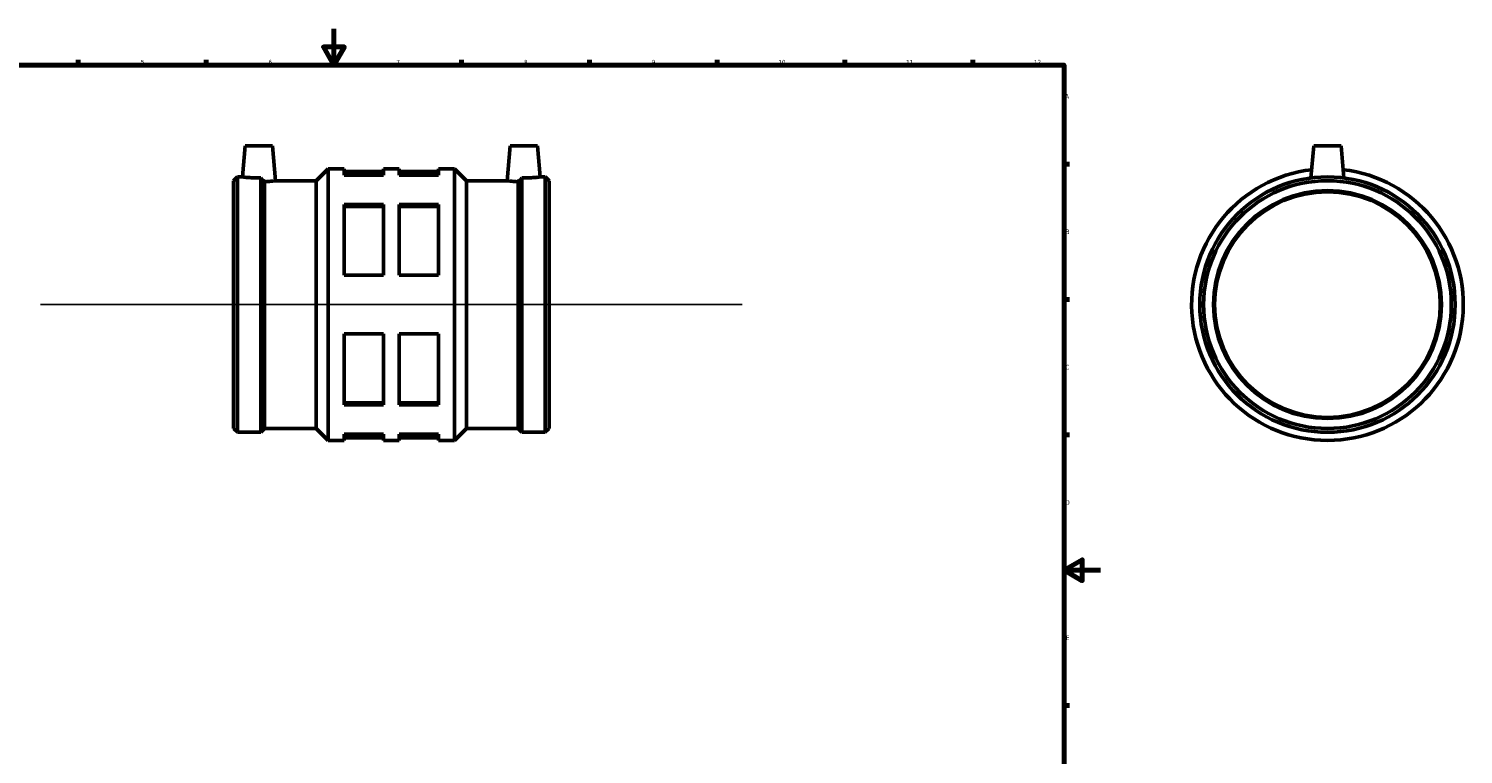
# Model space of a CAD drawing. Header units: millimetres. Extents: x -150 to 1074, y -202 to 1241.
# Tile 4 of 6: x 253 to 1040, y 196 to 594. Entities that reach past the tile are written whole.
import ezdxf

# ---------------------------------------------------------------- set-up
doc = ezdxf.new("R2010")
doc.units = ezdxf.units.MM
for name, color, linetype, lineweight in [('Border (ISO)', 7, 'Continuous', 70), ('Sketch Geometry (ISO)', 7, 'Continuous', 25), ('Visible (ISO)', 7, 'Continuous', 50)]:
    doc.layers.add(name, color=color, linetype=linetype, lineweight=lineweight)
doc.styles.add('Note Text (ISO)', font='tahoma.ttf')

# ---------------------------------------------------------------- blocks, each defined once
blk = doc.blocks.new('Borders Default Border')
at = {"layer": 'Border (ISO)'}
for p, q in [((280.33, 574), (280.33, 576.9)), ((350.42, 574), (350.42, 576.9)), ((490.58, 574), (490.58, 576.9)), ((560.67, 574), (560.67, 576.9)), ((630.75, 574), (630.75, 576.9)), ((700.83, 574), (700.83, 576.9)), ((770.92, 574), (770.92, 576.9)), ((821, 519.75), (823.9, 519.75)), ((821, 445.5), (823.9, 445.5)), ((821, 371.25), (823.9, 371.25)), ((821, 222.75), (823.9, 222.75))]:
    blk.add_line(p, q, dxfattribs=at)
at = {"layer": 'Border (ISO)', "flags": 128}
for points in [[(420.5, 594), (420.5, 574), (414.73, 584), (426.27, 584), (420.5, 574)], [(20, 20), (20, 574), (821, 574), (821, 20), (20, 20)], [(841, 297), (821, 297), (831, 302.77), (831, 291.23), (821, 297)]]:
    blk.add_lwpolyline(points, dxfattribs=at)
at = {"layer": 'Border (ISO)', "color": 232, "true_color": 0xca0064, "char_height": 2.5, "attachment_point": 7, "style": 'Note Text (ISO)'}
for s, insert in [('5', (314.64, 574.35)), ('6', (384.66, 574.35)), ('7', (454.77, 574.4)), ('8', (524.81, 574.34)), ('9', (594.88, 574.35)), ('10', (664.29, 574.35)), ('11', (734.37, 574.4)), ('12', (804.46, 574.4)), ('A', (821.59, 555.62)), ('B', (821.89, 481.37)), ('C', (821.73, 407.08)), ('D', (821.73, 332.88)), ('E', (821.94, 258.63))]:
    blk.add_mtext(s, dxfattribs=dict(at, insert=insert))

msp = doc.modelspace()

# ---------------------------------------------------------------- linework, layer by layer
at = {"layer": 'Sketch Geometry (ISO)'}
msp.add_line((259.631, 442.677), (644.431, 442.677), dxfattribs=at)
at = {"layer": 'Visible (ISO)'}
for p, q in [((371.871, 529.677), (370.387, 512.707)), ((371.871, 529.677), (386.871, 529.677)), ((386.871, 529.677), (388.54, 510.606)), ((517.191, 529.677), (515.523, 510.606)), ((532.191, 529.677), (517.191, 529.677)), ((532.191, 529.677), (533.676, 512.707)), ((957.964, 529.677), (956.428, 512.122)), ((957.964, 529.677), (972.964, 529.677)), ((972.964, 529.677), (974.5, 512.122)), ((365.531, 510.606), (367.632, 512.707)), ((367.632, 372.647), (367.632, 512.707)), ((367.632, 512.707), (370.387, 512.707)), ((380.43, 372.647), (380.43, 512.13)), ((410.86, 510.606), (417.431, 517.177)), ((417.431, 368.177), (417.431, 517.177)), ((417.431, 517.177), (426.081, 517.177)), ((426.081, 517.177), (426.081, 513.729)), ((426.081, 515.687), (447.706, 515.687)), ((447.706, 513.729), (426.081, 513.729)), ((447.706, 513.729), (447.706, 517.177)), ((447.706, 517.177), (456.356, 517.177)), ((456.356, 517.177), (456.356, 513.729)), ((456.356, 515.687), (477.981, 515.687)), ((477.981, 513.729), (456.356, 513.729)), ((477.981, 513.729), (477.981, 517.177)), ((477.981, 517.177), (486.631, 517.177)), ((486.631, 368.177), (486.631, 517.177)), ((493.202, 510.606), (486.631, 517.177)), ((523.632, 372.647), (523.632, 512.13)), ((533.676, 512.707), (536.43, 512.707)), ((536.43, 372.647), (536.43, 512.707)), ((538.531, 510.606), (536.43, 512.707)), ((365.531, 374.748), (365.531, 510.606)), ((382.531, 374.748), (382.531, 510.052)), ((388.54, 510.606), (410.86, 510.606)), ((410.86, 374.748), (410.86, 510.606)), ((493.202, 374.748), (493.202, 510.606)), ((493.202, 510.606), (515.523, 510.606)), ((521.531, 374.748), (521.531, 510.052)), ((538.531, 374.748), (538.531, 510.606)), ((426.081, 497.605), (426.081, 458.802)), ((426.081, 497.605), (447.706, 497.605)), ((426.081, 496.506), (447.706, 496.506)), ((447.706, 458.802), (447.706, 497.605)), ((456.356, 497.605), (456.356, 458.802)), ((456.356, 497.605), (477.981, 497.605)), ((456.356, 496.506), (477.981, 496.506)), ((477.981, 458.802), (477.981, 497.605)), ((447.706, 458.802), (426.081, 458.802)), ((477.981, 458.802), (456.356, 458.802)), ((426.081, 426.553), (426.081, 387.75)), ((426.081, 426.553), (447.706, 426.553)), ((447.706, 387.75), (447.706, 426.553)), ((456.356, 426.553), (456.356, 387.75)), ((456.356, 426.553), (477.981, 426.553)), ((477.981, 387.75), (477.981, 426.553)), ((426.081, 388.849), (447.706, 388.849)), ((447.706, 387.75), (426.081, 387.75)), ((456.356, 388.849), (477.981, 388.849)), ((477.981, 387.75), (456.356, 387.75)), ((365.531, 374.748), (367.632, 372.647)), ((367.632, 372.647), (380.43, 372.647)), ((382.531, 374.748), (380.43, 372.647)), ((382.531, 374.748), (410.86, 374.748)), ((410.86, 374.748), (417.431, 368.177)), ((426.081, 371.625), (426.081, 368.177)), ((426.081, 371.625), (447.706, 371.625)), ((447.706, 368.177), (447.706, 371.625)), ((456.356, 371.625), (456.356, 368.177)), ((456.356, 371.625), (477.981, 371.625)), ((477.981, 368.177), (477.981, 371.625)), ((493.202, 374.748), (486.631, 368.177)), ((493.202, 374.748), (521.531, 374.748)), ((521.531, 374.748), (523.632, 372.647)), ((523.632, 372.647), (536.43, 372.647)), ((538.531, 374.748), (536.43, 372.647)), ((417.431, 368.177), (426.081, 368.177)), ((426.081, 369.667), (447.706, 369.667)), ((447.706, 368.177), (456.356, 368.177)), ((456.356, 369.667), (477.981, 369.667)), ((477.981, 368.177), (486.631, 368.177))]:
    msp.add_line(p, q, dxfattribs=at)
for radius in [70.03, 67.929, 62.5, 61.875]:
    msp.add_circle((965.464, 442.677), radius, dxfattribs=at)
msp.add_arc((965.464, 442.677), 74.5, 96.657872, 83.342128, dxfattribs=at)
for points, knots in [([(380.43, 512.13), (380.074, 512.125), (379.719, 512.122), (378.238, 512.122), (377.03, 512.153), (374.813, 512.264), (373.803, 512.343), (372.212, 512.49), (371.524, 512.568), (370.611, 512.677), (370.387, 512.707), (370.387, 512.707)], [-2.8228157, -2.8228157, -2.8228157, -2.8228157, -2.7185152, -2.7185152, -2.3784763, -2.3784763, -2.0384374, -2.0384374, -1.6988475, -1.6988475, -1.3592576, -1.3592576, -1.3592576, -1.3592576]), ([(382.531, 510.052), (382.116, 510.457), (381.705, 510.86), (381.02, 511.539), (380.727, 511.832), (380.43, 512.13)], [2.74301137, 2.74301137, 2.74301137, 2.74301137, 2.91138107, 2.91138107, 3.03352783, 3.03352783, 3.03352783, 3.03352783]), ([(523.632, 512.13), (523.336, 511.832), (523.042, 511.539), (522.357, 510.86), (521.947, 510.457), (521.531, 510.052)], [3.55488675, 3.55488675, 3.55488675, 3.55488675, 3.67703351, 3.67703351, 3.84540321, 3.84540321, 3.84540321, 3.84540321]), ([(533.676, 512.707), (533.676, 512.707), (533.451, 512.677), (532.539, 512.568), (531.85, 512.49), (530.259, 512.343), (529.249, 512.264), (527.032, 512.153), (525.825, 512.122), (524.691, 512.122), (524.344, 512.122), (523.989, 512.125), (523.632, 512.13)], [-1.3592576, -1.3592576, -1.3592576, -1.3592576, -1.0196677, -1.0196677, -0.6800778, -0.6800778, -0.3400389, -0.3400389, 0, 0, 0, 0.1043005, 0.1043005, 0.1043005, 0.1043005]), ([(388.54, 510.606), (388.54, 510.606), (388.311, 510.574), (387.379, 510.456), (386.677, 510.373), (385.054, 510.215), (384.023, 510.13), (382.773, 510.064), (382.652, 510.058), (382.531, 510.052)], [1.3874554, 1.3874554, 1.3874554, 1.3874554, 1.7340773, 1.7340773, 2.0806992, 2.0806992, 2.4278049, 2.4278049, 2.4643797, 2.4643797, 2.4643797, 2.4643797]), ([(521.531, 510.052), (521.41, 510.058), (521.29, 510.064), (520.039, 510.13), (519.009, 510.215), (517.385, 510.373), (516.683, 510.456), (515.752, 510.574), (515.523, 510.606), (515.523, 510.606)], [0.310531, 0.310531, 0.310531, 0.310531, 0.3471058, 0.3471058, 0.6942116, 0.6942116, 1.0408335, 1.0408335, 1.3874554, 1.3874554, 1.3874554, 1.3874554])]:
    msp.add_open_spline(points, degree=3, knots=knots, dxfattribs=at)

# ---------------------------------------------------------------- block references
msp.add_blockref('Borders Default Border', (0, 0))

doc.saveas('drawing.dxf')
